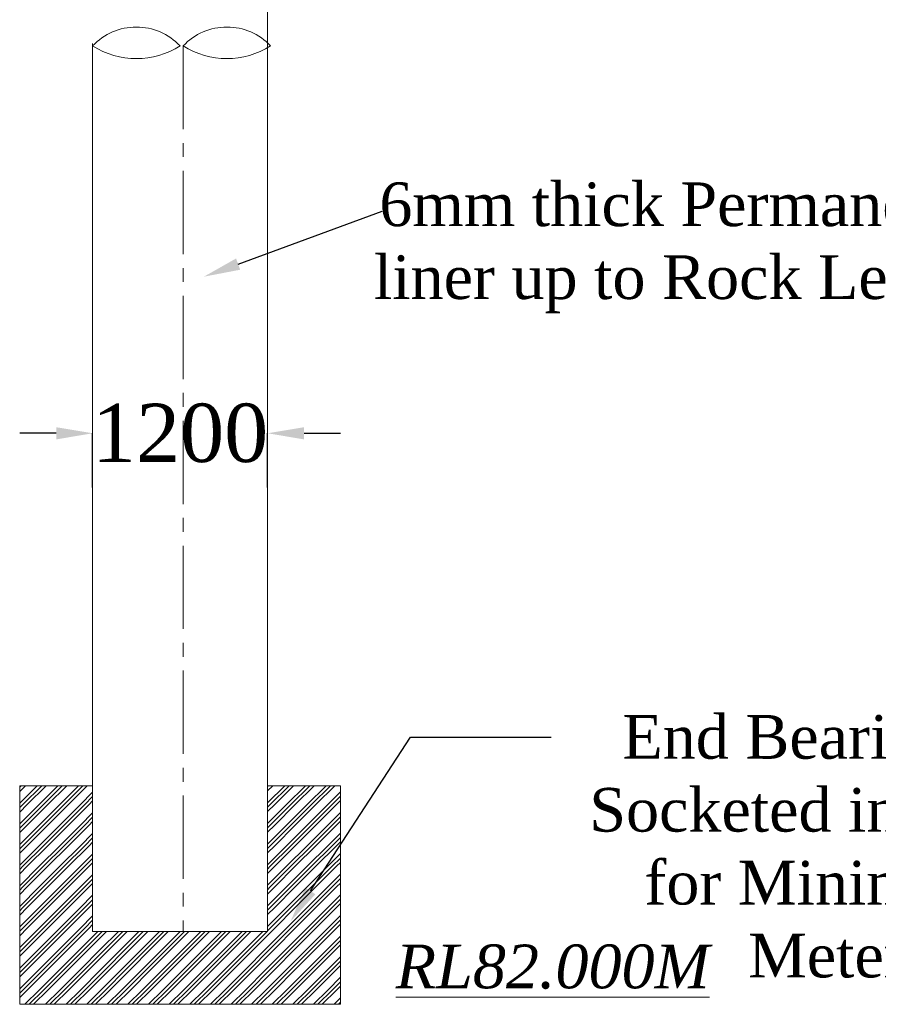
# Model space of a CAD drawing. Header units: millimetres. Extents: x 103078 to 25259364, y -3207472 to 1158446.
# Tile 9 of 40: x 13475006 to 13486781, y 1032475 to 1045986. Entities that reach past the tile are written whole.
import ezdxf
from ezdxf import colors
from ezdxf.entities.mleader import LeaderData, LeaderLine
from ezdxf.math import Vec2, Vec3

# ---------------------------------------------------------------- set-up
doc = ezdxf.new("R2010")
doc.units = ezdxf.units.MM
doc.header["$LTSCALE"] = 60
doc.header["$MEASUREMENT"] = 0
doc.linetypes.add('CENTER2', pattern=[28.575, 19.05, -3.175, 3.175, -3.175])
doc.styles.add('PDF Arial Bold', font='times.ttf')
doc.dimstyles.get("Standard").update_dxf_attribs({"dimtxt": 400, "dimasz": 215, "dimexe": 0.18, "dimexo": 0.0625, "dimgap": 0.09, "dimtad": 0, "dimtih": 1, "dimtoh": 1, "dimdec": 0, "dimzin": 4, "dimdsep": 46, "dimtxsty": 'Standard', "dimblk": 'OPEN90', "dimcen": 0, "dimadec": 0, "dimazin": 1, "dimtfac": 1, "dimtdec": 0, "dimtix": 1, "dimtofl": 0, "dimtmove": 0, "dimatfit": 3, "dimldrblk": 'OPEN30', "dimfxl": 1, "dimtolj": 1, "dimtzin": 0, "dimarcsym": 0})

# ---------------------------------------------------------------- blocks, each defined once
blk = doc.blocks.new('*D331')
at = {"color": 0, "linetype": 'Continuous', "lineweight": -2, "ltscale": 2, "transparency": 16777216}
for p, q in [((13475506, 1040311), (13475006, 1040311)), ((13476006, 1039568), (13476006, 1040311)), ((13478406, 1039568), (13478406, 1040311)), ((13478906, 1040311), (13479406, 1040311))]:
    blk.add_line(p, q, dxfattribs=at)
at = {"color": 0, "linetype": 'Continuous', "lineweight": 9, "ltscale": 2, "transparency": 16777216}
for points in [[(13475506, 1040394), (13475506, 1040227), (13476006, 1040311)], [(13478906, 1040394), (13478906, 1040227), (13478406, 1040311)]]:
    blk.add_solid(points, dxfattribs=at)
at = {"layer": 'Defpoints', "color": 0, "linetype": 'Continuous', "lineweight": 9, "ltscale": 2, "transparency": 16777216}
for p in [(13478406, 1040311), (13476006, 1039568), (13478406, 1039568)]:
    blk.add_point(p, dxfattribs=at)
at = {"color": 0, "linetype": 'Continuous', "lineweight": 9, "ltscale": 2, "transparency": 16777216, "insert": (13477206, 1040311), "char_height": 500, "attachment_point": 5, "style": 'PDF Arial Bold'}
blk.add_mtext('\\A1;{\\H1.6x;1200}', dxfattribs=at)
blk = doc.blocks.new('*D332')
at = {"color": 0, "linetype": 'Continuous', "lineweight": -2, "ltscale": 2, "transparency": 16777216}
for p, q in [((13475506, 1040311), (13475006, 1040311)), ((13476006, 1039568), (13476006, 1040311)), ((13478406, 1039568), (13478406, 1040311)), ((13478906, 1040311), (13479406, 1040311))]:
    blk.add_line(p, q, dxfattribs=at)
at = {"color": 0, "linetype": 'Continuous', "lineweight": 9, "ltscale": 2, "transparency": 16777216}
for points in [[(13475506, 1040394), (13475506, 1040227), (13476006, 1040311)], [(13478906, 1040394), (13478906, 1040227), (13478406, 1040311)]]:
    blk.add_solid(points, dxfattribs=at)
at = {"layer": 'Defpoints', "color": 0, "linetype": 'Continuous', "lineweight": 9, "ltscale": 2, "transparency": 16777216}
for p in [(13478406, 1040311), (13476006, 1039568), (13478406, 1039568)]:
    blk.add_point(p, dxfattribs=at)
at = {"color": 0, "linetype": 'Continuous', "lineweight": 9, "ltscale": 2, "transparency": 16777216, "insert": (13477206, 1040311), "char_height": 500, "attachment_point": 5, "style": 'PDF Arial Bold'}
blk.add_mtext('\\A1;{\\H1.6x;1200}', dxfattribs=at)
blk = doc.blocks.new('*D333')
at = {"color": 0, "linetype": 'Continuous', "lineweight": -2, "ltscale": 2, "transparency": 16777216}
for p, q in [((13475506, 1040311), (13475006, 1040311)), ((13476006, 1039568), (13476006, 1040311)), ((13478406, 1039568), (13478406, 1040311)), ((13478906, 1040311), (13479406, 1040311))]:
    blk.add_line(p, q, dxfattribs=at)
at = {"color": 0, "linetype": 'Continuous', "lineweight": 9, "ltscale": 2, "transparency": 16777216}
for points in [[(13475506, 1040394), (13475506, 1040227), (13476006, 1040311)], [(13478906, 1040394), (13478906, 1040227), (13478406, 1040311)]]:
    blk.add_solid(points, dxfattribs=at)
at = {"layer": 'Defpoints', "color": 0, "linetype": 'Continuous', "lineweight": 9, "ltscale": 2, "transparency": 16777216}
for p in [(13478406, 1040311), (13476006, 1039568), (13478406, 1039568)]:
    blk.add_point(p, dxfattribs=at)
at = {"color": 0, "linetype": 'Continuous', "lineweight": 9, "ltscale": 2, "transparency": 16777216, "insert": (13477206, 1040311), "char_height": 500, "attachment_point": 5, "style": 'PDF Arial Bold'}
blk.add_mtext('\\A1;{\\H1.6x;1200}', dxfattribs=at)
blk = doc.blocks.new('*D334')
at = {"color": 0, "linetype": 'Continuous', "lineweight": -2, "ltscale": 2, "transparency": 16777216}
for p, q in [((13475506, 1040311), (13475006, 1040311)), ((13476006, 1039568), (13476006, 1040311)), ((13478406, 1039568), (13478406, 1040311)), ((13478906, 1040311), (13479406, 1040311))]:
    blk.add_line(p, q, dxfattribs=at)
at = {"color": 0, "linetype": 'Continuous', "lineweight": 9, "ltscale": 2, "transparency": 16777216}
for points in [[(13475506, 1040394), (13475506, 1040227), (13476006, 1040311)], [(13478906, 1040394), (13478906, 1040227), (13478406, 1040311)]]:
    blk.add_solid(points, dxfattribs=at)
at = {"layer": 'Defpoints', "color": 0, "linetype": 'Continuous', "lineweight": 9, "ltscale": 2, "transparency": 16777216}
for p in [(13478406, 1040311), (13476006, 1039568), (13478406, 1039568)]:
    blk.add_point(p, dxfattribs=at)
at = {"color": 0, "linetype": 'Continuous', "lineweight": 9, "ltscale": 2, "transparency": 16777216, "insert": (13477206, 1040311), "char_height": 500, "attachment_point": 5, "style": 'PDF Arial Bold'}
blk.add_mtext('\\A1;{\\H1.6x;1200}', dxfattribs=at)
blk = doc.blocks.new('*D335')
at = {"color": 0, "linetype": 'Continuous', "lineweight": -2, "ltscale": 2, "transparency": 16777216}
for p, q in [((13475506, 1040311), (13475006, 1040311)), ((13476006, 1039568), (13476006, 1040311)), ((13478406, 1039568), (13478406, 1040311)), ((13478906, 1040311), (13479406, 1040311))]:
    blk.add_line(p, q, dxfattribs=at)
at = {"color": 0, "linetype": 'Continuous', "lineweight": 9, "ltscale": 2, "transparency": 16777216}
for points in [[(13475506, 1040394), (13475506, 1040227), (13476006, 1040311)], [(13478906, 1040394), (13478906, 1040227), (13478406, 1040311)]]:
    blk.add_solid(points, dxfattribs=at)
at = {"layer": 'Defpoints', "color": 0, "linetype": 'Continuous', "lineweight": 9, "ltscale": 2, "transparency": 16777216}
for p in [(13478406, 1040311), (13476006, 1039568), (13478406, 1039568)]:
    blk.add_point(p, dxfattribs=at)
at = {"color": 0, "linetype": 'Continuous', "lineweight": 9, "ltscale": 2, "transparency": 16777216, "insert": (13477206, 1040311), "char_height": 500, "attachment_point": 5, "style": 'PDF Arial Bold'}
blk.add_mtext('\\A1;{\\H1.6x;1200}', dxfattribs=at)
blk = doc.blocks.new('*D336')
at = {"color": 0, "linetype": 'Continuous', "lineweight": -2, "ltscale": 2, "transparency": 16777216}
for p, q in [((13475506, 1040311), (13475006, 1040311)), ((13476006, 1039568), (13476006, 1040311)), ((13478406, 1039568), (13478406, 1040311)), ((13478906, 1040311), (13479406, 1040311))]:
    blk.add_line(p, q, dxfattribs=at)
at = {"color": 0, "linetype": 'Continuous', "lineweight": 9, "ltscale": 2, "transparency": 16777216}
for points in [[(13475506, 1040394), (13475506, 1040227), (13476006, 1040311)], [(13478906, 1040394), (13478906, 1040227), (13478406, 1040311)]]:
    blk.add_solid(points, dxfattribs=at)
at = {"layer": 'Defpoints', "color": 0, "linetype": 'Continuous', "lineweight": 9, "ltscale": 2, "transparency": 16777216}
for p in [(13478406, 1040311), (13476006, 1039568), (13478406, 1039568)]:
    blk.add_point(p, dxfattribs=at)
at = {"color": 0, "linetype": 'Continuous', "lineweight": 9, "ltscale": 2, "transparency": 16777216, "insert": (13477206, 1040311), "char_height": 500, "attachment_point": 5, "style": 'PDF Arial Bold'}
blk.add_mtext('\\A1;{\\H1.6x;1200}', dxfattribs=at)
blk = doc.blocks.new('*D337')
at = {"color": 0, "linetype": 'Continuous', "lineweight": -2, "ltscale": 2, "transparency": 16777216}
for p, q in [((13475506, 1040311), (13475006, 1040311)), ((13476006, 1039568), (13476006, 1040311)), ((13478406, 1039568), (13478406, 1040311)), ((13478906, 1040311), (13479406, 1040311))]:
    blk.add_line(p, q, dxfattribs=at)
at = {"color": 0, "linetype": 'Continuous', "lineweight": 9, "ltscale": 2, "transparency": 16777216}
for points in [[(13475506, 1040394), (13475506, 1040227), (13476006, 1040311)], [(13478906, 1040394), (13478906, 1040227), (13478406, 1040311)]]:
    blk.add_solid(points, dxfattribs=at)
at = {"layer": 'Defpoints', "color": 0, "linetype": 'Continuous', "lineweight": 9, "ltscale": 2, "transparency": 16777216}
for p in [(13478406, 1040311), (13476006, 1039568), (13478406, 1039568)]:
    blk.add_point(p, dxfattribs=at)
at = {"color": 0, "linetype": 'Continuous', "lineweight": 9, "ltscale": 2, "transparency": 16777216, "insert": (13477206, 1040311), "char_height": 500, "attachment_point": 5, "style": 'PDF Arial Bold'}
blk.add_mtext('\\A1;{\\H1.6x;1200}', dxfattribs=at)
blk = doc.blocks.new('*D338')
at = {"color": 0, "linetype": 'Continuous', "lineweight": -2, "ltscale": 2, "transparency": 16777216}
for p, q in [((13475506, 1040311), (13475006, 1040311)), ((13476006, 1039568), (13476006, 1040311)), ((13478406, 1039568), (13478406, 1040311)), ((13478906, 1040311), (13479406, 1040311))]:
    blk.add_line(p, q, dxfattribs=at)
at = {"color": 0, "linetype": 'Continuous', "lineweight": 9, "ltscale": 2, "transparency": 16777216}
for points in [[(13475506, 1040394), (13475506, 1040227), (13476006, 1040311)], [(13478906, 1040394), (13478906, 1040227), (13478406, 1040311)]]:
    blk.add_solid(points, dxfattribs=at)
at = {"layer": 'Defpoints', "color": 0, "linetype": 'Continuous', "lineweight": 9, "ltscale": 2, "transparency": 16777216}
for p in [(13478406, 1040311), (13476006, 1039568), (13478406, 1039568)]:
    blk.add_point(p, dxfattribs=at)
at = {"color": 0, "linetype": 'Continuous', "lineweight": 9, "ltscale": 2, "transparency": 16777216, "insert": (13477206, 1040311), "char_height": 500, "attachment_point": 5, "style": 'PDF Arial Bold'}
blk.add_mtext('\\A1;{\\H1.6x;1200}', dxfattribs=at)

msp = doc.modelspace()

# ---------------------------------------------------------------- hatches: boundary and pattern name
at = {"linetype": 'Continuous', "lineweight": 9, "ltscale": 2}
h = msp.add_hatch(dxfattribs=at)
h.set_pattern_fill('GOST_GROUND', scale=20)
h.set_pattern_definition([(45, (36000, 1459198.19), (282.8427125, 0), [400]), (45, (36060, 1459198.19), (282.8427125, 0), [400]), (45, (36120, 1459198.19), (282.8427125, 0), [400])])
h.paths.add_polyline_path([(13476005.5, 1035475.3), (13475005.5, 1035475.3), (13475005.5, 1032475.3), (13479405.5, 1032475.3), (13479405.5, 1035475.3), (13478405.5, 1035475.3), (13478405.5, 1033475.3), (13476005.5, 1033475.3)])

# ---------------------------------------------------------------- linework, layer by layer
at = {"color": 7, "linetype": 'Continuous', "lineweight": 9, "ltscale": 2}
for p, q in [((13478405.5, 1033475.3), (13478405.5, 1047183.2)), ((13476005.5, 1033475.3), (13476005.5, 1045660.3)), ((13478405.5, 1033475.3), (13478405.5, 1045660.3)), ((13475005.5, 1032475.3), (13475005.5, 1035475.3)), ((13475005.5, 1035475.3), (13476005.5, 1035475.3)), ((13479405.5, 1035475.3), (13478405.5, 1035475.3)), ((13479405.5, 1032475.3), (13479405.5, 1035475.3)), ((13476005.5, 1033475.3), (13478405.5, 1033475.3)), ((13475005.5, 1032475.3), (13479405.5, 1032475.3))]:
    msp.add_line(p, q, dxfattribs=at)
at = {"linetype": 'CENTER2', "lineweight": 9}
msp.add_line((13477247.4, 1045626.6), (13477247.4, 1033475.3), dxfattribs=at)
at = {"color": 7, "linetype": 'Continuous', "lineweight": 9}
msp.add_line((13478405.5, 1036413.6), (13478405.5, 1036955.2), dxfattribs=at)
at = {"color": 7, "linetype": 'Continuous', "lineweight": 9, "ltscale": 2}
for centre, radius, start, end in [((13476605.5, 1045061.2), 824.4, 43.29859, 136.70141), ((13477847.4, 1045061.2), 824.4, 43.29859, 136.70141), ((13476605.5, 1046576.4), 1123.4, 237.71871, 302.28129), ((13477847.4, 1046576.4), 1123.4, 237.71871, 302.28129)]:
    msp.add_arc(centre, radius, start, end, dxfattribs=at)

# ---------------------------------------------------------------- texts
at = {"color": 7, "linetype": 'Continuous', "lineweight": 9, "ltscale": 2, "insert": (13484467.7, 1033295), "char_height": 600, "width": 3864.484, "attachment_point": 3, "style": 'PDF Arial Bold'}
msp.add_mtext('{\\fTimes New Roman|b0|i1|c0|p18;\\LRL82.000M}', dxfattribs=at)

# ---------------------------------------------------------------- dimensions: what is measured, and where the dimension line sits
at = {"color": 7, "linetype": 'Continuous', "lineweight": 9, "ltscale": 2}
for picture in ['*D331', '*D332', '*D333', '*D334', '*D335', '*D336', '*D337', '*D338']:
    dim = msp.add_linear_dim(base=(13478405.5, 1040310.7), p1=(13476005.5, 1039567.8), p2=(13478405.5, 1039567.8), text='{\\H1.6x;1200}', dimstyle='Standard', override={"dimtxt": 500, "dimasz": 500, "dimtxsty": 'PDF Arial Bold', "dimfxl": 300}, dxfattribs=at)
    dim.commit()
    dim.dimension.update_dxf_attribs({"geometry": picture, "text_midpoint": (13477205.5, 1040310.7)})

# ---------------------------------------------------------------- leaders
ml = msp.add_multileader_mtext('Standard', dxfattribs=at)
ml.set_content('{\\fTimes New Roman|b0|i0|c0|p18;\\C256;6mm thick Permanent liner up to Rock Level}', color=7)
ml.set_leader_properties()
ml.build(insert=Vec2(0, 0))
ml.multileader.update_dxf_attribs({"text_right_attachment_type": 6, "dogleg_length": 0.36, "arrow_head_size": 500})
ctx = ml.context
ctx.base_point, ctx.char_height, ctx.arrow_head_size, ctx.landing_gap_size, ctx.plane_origin = Vec3(13479977.1, 1043358.9), 600, 500, 0.09, Vec3(13477531.7, 1044322.8)
ctx.right_attachment, ctx.text_align_type = 6, 1
notes = []
notes.append((ctx, [(0, (1, 1, 0), (13479976.7, 1043358.9), (1, 0), 0.36, [(0, [(13477531.7, 1042459.8)], 0, [])])]))
ctx.mtext.insert, ctx.mtext.width, ctx.mtext.alignment, ctx.mtext.flow_direction = Vec3(13483940.5, 1043753.7), 8234.044, 2, 5
ml = msp.add_multileader_mtext('Standard', dxfattribs=at)
ml.set_content('{\\fTimes New Roman|b0|i0|c0|p18;\\C256;End Bearing Pile Socketed into Rock for Minimum 2 Meters.}', color=7)
ml.set_leader_properties()
ml.build(insert=Vec2(0, 0))
ml.multileader.update_dxf_attribs({"text_right_attachment_type": 6, "dogleg_length": 0.36, "arrow_head_size": 500})
ctx = ml.context
ctx.base_point, ctx.char_height, ctx.arrow_head_size, ctx.landing_gap_size, ctx.plane_origin = Vec3(13482295, 1036139), 600, 500, 0.09, Vec3(13478719.5, 1035474.8)
ctx.right_attachment, ctx.text_align_type = 6, 1
notes.append((ctx, [(0, (1, 1, 0), (13480365.5, 1036139), (1, 0), 1929.5, [(0, [(13478719.5, 1033611.8)], 0, [])])]))
ctx.mtext.insert, ctx.mtext.width, ctx.mtext.defined_height, ctx.mtext.alignment, ctx.mtext.flow_direction = Vec3(13486366.8, 1036445.1), 8176.306, 4963.6, 2, 5
for ctx, leaders in notes:
    for number, flags, end, landing, length, lines in leaders:
        leader = LeaderData()
        leader.index, (leader.has_last_leader_line, leader.has_dogleg_vector, leader.attachment_direction) = number, flags
        leader.last_leader_point, leader.dogleg_vector, leader.dogleg_length = Vec3(end), Vec3(landing), length
        for number, points, colour, breaks in lines:
            line = LeaderLine()
            line.index, line.vertices, line.color, line.breaks = number, Vec3.list(points), colors.encode_raw_color(colour), breaks
            leader.lines.append(line)
        ctx.leaders.append(leader)

doc.saveas('drawing.dxf')
